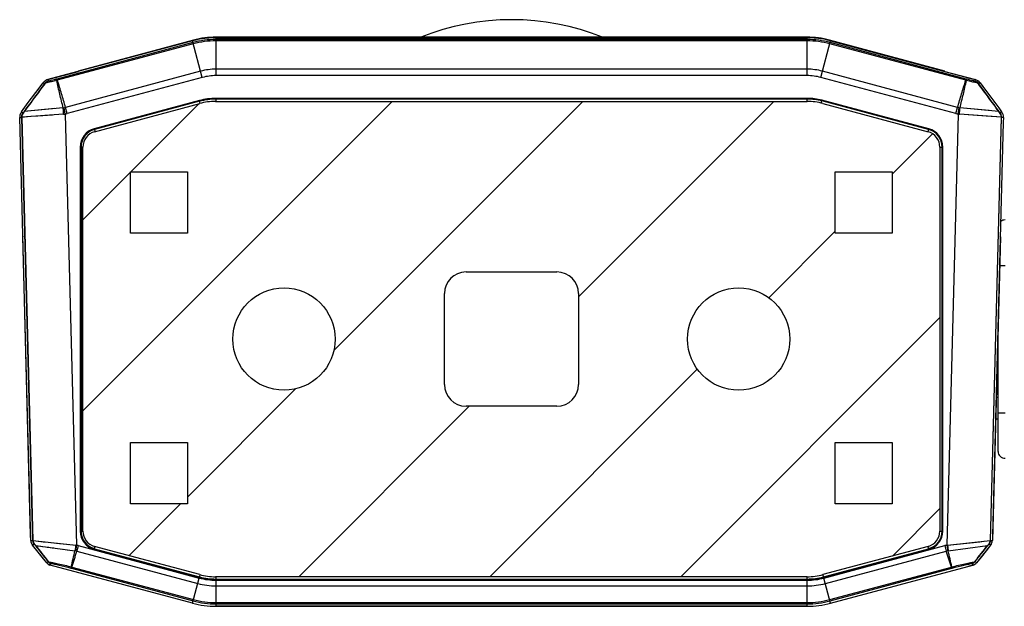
# Model space of a CAD drawing. Header units: millimetres. Extents: x 30 to 265, y 55 to 191.
# Tile 3 of 10: x 124 to 168, y 55 to 81. Entities that reach past the tile are written whole.
import ezdxf

# ---------------------------------------------------------------- set-up
doc = ezdxf.new("R2010")
doc.units = ezdxf.units.MM
doc.header["$LTSCALE"] = 16.335
doc.layers.add('00_COMPONENTS', color=7, linetype='CONTINUOUS')

msp = doc.modelspace()

# ---------------------------------------------------------------- linework, layer by layer
at = {"layer": '00_COMPONENTS', "color": 7}
for p, q in [((131.892, 79.959), (125.532, 78.255)), ((131.937, 79.992), (126.866, 78.633)), ((158.927, 80.122), (132.927, 80.122)), ((132.927, 80.096), (133.063, 80.096)), ((133.063, 80.096), (158.791, 80.096)), ((158.791, 80.096), (158.927, 80.096)), ((164.988, 78.633), (159.917, 79.992)), ((159.962, 79.959), (166.131, 78.306)), ((125.524, 78.254), (126.871, 78.615)), ((126.866, 78.633), (126.871, 78.614)), ((164.983, 78.614), (164.988, 78.633)), ((164.983, 78.615), (166.33, 78.254)), ((125.005, 77.694), (125.315, 78.109)), ((166.131, 78.306), (166.323, 78.254)), ((166.539, 78.108), (166.658, 77.949)), ((124.669, 77.244), (125.005, 77.694)), ((166.658, 77.949), (167.359, 77.009)), ((124.37, 76.843), (124.669, 77.244)), ((132.194, 77.334), (127.571, 76.096)), ((132.202, 77.302), (127.58, 76.063)), ((158.927, 77.431), (132.927, 77.431)), ((158.927, 77.397), (132.927, 77.397)), ((159.573, 77.318), (159.582, 77.354)), ((159.573, 77.318), (159.574, 77.321)), ((164.274, 76.062), (159.574, 77.321)), ((164.283, 76.094), (159.582, 77.354)), ((167.359, 77.009), (167.484, 76.842)), ((124.772, 58.219), (124.291, 76.594)), ((167.558, 76.385), (167.082, 58.214)), ((167.563, 76.593), (167.558, 76.385)), ((126.953, 75.29), (126.953, 58.404)), ((126.987, 75.29), (126.987, 58.404)), ((164.867, 58.404), (164.867, 75.289)), ((164.901, 58.404), (164.901, 75.289)), ((124.428, 71.373), (124.427, 71.347)), ((124.777, 57.993), (124.427, 71.347)), ((167.427, 71.347), (167.077, 57.993)), ((167.427, 71.347), (167.426, 71.373)), ((167.327, 61.91), (167.327, 67.528)), ((167.218, 63.347), (167.327, 63.347)), ((124.778, 57.994), (124.772, 58.219)), ((167.082, 58.214), (167.076, 57.994)), ((125.477, 57.012), (124.854, 57.783)), ((124.989, 57.618), (124.855, 57.784)), ((125.335, 57.19), (124.989, 57.618)), ((127.58, 57.631), (132.202, 56.392)), ((159.652, 56.392), (164.274, 57.631)), ((167, 57.783), (166.377, 57.012)), ((166.86, 57.612), (166.519, 57.19)), ((166.999, 57.784), (166.86, 57.612)), ((125.478, 57.013), (125.335, 57.19)), ((127.571, 57.598), (132.194, 56.36)), ((159.661, 56.36), (164.283, 57.598)), ((166.519, 57.19), (166.376, 57.013)), ((125.853, 56.853), (125.633, 56.912)), ((131.892, 55.233), (125.633, 56.91)), ((131.892, 55.235), (125.853, 56.853)), ((159.962, 55.233), (166.221, 56.91)), ((159.962, 55.235), (166.001, 56.853)), ((166.221, 56.912), (166.001, 56.853)), ((132.927, 56.297), (158.927, 56.297)), ((132.927, 56.263), (158.927, 56.263)), ((158.927, 55.098), (132.927, 55.098)), ((132.927, 55.097), (158.927, 55.097))]:
    msp.add_line(p, q, dxfattribs=at)
at = {"layer": '00_COMPONENTS', "color": 4}
for p, q in [((131.912, 79.884), (125.928, 78.281)), ((131.927, 79.828), (125.943, 78.225)), ((132.323, 78.352), (131.892, 79.959)), ((132.927, 78.431), (132.927, 80.096)), ((158.927, 80.018), (132.927, 80.018)), ((158.927, 79.96), (132.927, 79.96)), ((158.927, 78.431), (158.927, 80.096)), ((159.531, 78.352), (159.962, 79.959)), ((165.911, 78.224), (159.927, 79.828)), ((165.926, 78.281), (159.942, 79.884)), ((132.25, 78.625), (126.306, 77.032)), ((158.927, 78.714), (132.927, 78.714)), ((158.927, 78.431), (132.927, 78.431)), ((165.548, 77.032), (159.605, 78.625)), ((125.315, 78.109), (125.37, 78.068)), ((125.532, 78.255), (125.55, 78.187)), ((125.928, 78.281), (125.9, 78.273)), ((125.943, 78.225), (125.928, 78.281)), ((132.323, 78.352), (126.379, 76.759)), ((165.475, 76.759), (159.531, 78.352)), ((165.911, 78.224), (165.926, 78.281)), ((165.954, 78.273), (165.926, 78.281)), ((166.323, 78.254), (166.304, 78.187)), ((166.539, 78.108), (166.484, 78.067)), ((127.067, 63.697), (140.667, 77.297)), ((127.067, 72.097), (132.163, 77.193)), ((127.586, 75.966), (132.208, 77.205)), ((132.227, 77.21), (132.194, 77.334)), ((132.907, 77.297), (158.927, 77.297)), ((132.927, 77.297), (132.927, 77.431)), ((138.109, 66.338), (149.068, 77.297)), ((148.872, 68.701), (157.468, 77.297)), ((158.927, 77.297), (158.927, 77.431)), ((159.626, 77.205), (164.248, 75.966)), ((124.37, 76.843), (124.436, 76.794)), ((126.223, 76.732), (124.379, 76.6)), ((126.203, 77.015), (124.493, 76.855)), ((125.829, 76.981), (124.493, 76.855)), ((126.287, 76.739), (126.24, 77.019)), ((126.287, 76.739), (126.783, 57.785)), ((126.379, 76.759), (126.306, 77.032)), ((165.568, 76.739), (165.071, 57.785)), ((165.475, 76.759), (165.548, 77.032)), ((165.568, 76.739), (165.614, 77.018)), ((167.475, 76.6), (165.631, 76.732)), ((167.361, 76.855), (165.651, 77.015)), ((166.929, 76.895), (165.651, 77.015)), ((166.799, 76.648), (166.011, 76.704)), ((167.484, 76.842), (167.418, 76.793)), ((124.291, 76.594), (124.379, 76.596)), ((124.37, 76.596), (124.858, 57.996)), ((124.43, 76.604), (124.379, 76.6)), ((124.379, 76.6), (124.866, 57.996)), ((124.995, 76.644), (124.78, 76.629)), ((167.475, 76.6), (166.799, 76.648)), ((166.988, 57.996), (167.475, 76.6)), ((166.997, 57.996), (167.484, 76.595)), ((167.563, 76.593), (167.484, 76.595)), ((127.571, 76.096), (127.605, 75.971)), ((162.667, 74.095), (164.449, 75.877)), ((164.249, 75.966), (164.283, 76.094)), ((126.953, 75.29), (127.067, 75.29)), ((127.067, 58.404), (127.067, 75.29)), ((164.767, 75.29), (164.767, 58.404)), ((164.767, 75.289), (164.901, 75.289)), ((129.167, 71.497), (129.167, 74.197)), ((129.167, 74.197), (131.667, 74.197)), ((131.667, 74.197), (131.667, 71.497)), ((160.167, 71.497), (160.167, 74.197)), ((160.167, 74.197), (162.667, 74.197)), ((162.667, 74.197), (162.667, 71.497)), ((131.667, 71.497), (129.167, 71.497)), ((157.239, 68.667), (160.167, 71.595)), ((162.667, 71.497), (160.167, 71.497)), ((143.922, 69.797), (147.922, 69.797)), ((167.394, 70.085), (167.64, 70.085)), ((142.972, 64.847), (142.972, 68.847)), ((148.872, 68.847), (148.872, 64.847)), ((153.369, 56.397), (164.767, 67.795)), ((144.969, 56.397), (154.097, 65.525)), ((131.667, 59.896), (136.426, 64.655)), ((167.242, 64.295), (167.327, 64.295)), ((136.568, 56.397), (144.068, 63.897)), ((147.922, 63.897), (143.922, 63.897)), ((167.327, 63.609), (167.64, 63.609)), ((129.167, 59.597), (129.167, 62.297)), ((129.167, 62.297), (131.667, 62.297)), ((131.667, 62.297), (131.667, 59.597)), ((160.167, 59.597), (160.167, 62.297)), ((160.167, 62.297), (162.667, 62.297)), ((162.667, 62.297), (162.667, 59.597)), ((129.094, 57.323), (131.368, 59.597)), ((131.667, 59.597), (129.167, 59.597)), ((162.667, 59.597), (160.167, 59.597)), ((162.68, 57.307), (164.767, 59.394)), ((126.953, 58.404), (127.067, 58.404)), ((164.767, 58.404), (164.901, 58.404)), ((124.778, 57.994), (124.866, 57.996)), ((124.855, 57.784), (124.919, 57.835)), ((124.868, 57.984), (124.915, 57.979)), ((124.868, 57.984), (126.753, 57.789)), ((124.988, 57.765), (126.722, 57.541)), ((125.039, 57.759), (125.095, 57.752)), ((125.1, 57.96), (125.327, 57.937)), ((125.327, 57.937), (125.406, 57.929)), ((125.406, 57.929), (126.039, 57.863)), ((126.039, 57.863), (126.198, 57.847)), ((126.219, 57.606), (126.373, 57.586)), ((126.651, 57.8), (126.753, 57.789)), ((126.783, 57.785), (126.74, 57.539)), ((126.868, 57.767), (126.803, 57.525)), ((126.868, 57.767), (132.189, 56.341)), ((127.571, 57.598), (127.605, 57.723)), ((132.208, 56.489), (127.586, 57.728)), ((164.248, 57.728), (159.626, 56.489)), ((159.666, 56.341), (164.986, 57.767)), ((164.283, 57.598), (164.248, 57.728)), ((164.986, 57.767), (165.051, 57.525)), ((165.071, 57.785), (165.114, 57.539)), ((165.101, 57.789), (166.986, 57.984)), ((165.101, 57.789), (166.522, 57.936)), ((165.133, 57.541), (166.866, 57.765)), ((166.522, 57.936), (166.702, 57.955)), ((166.767, 57.753), (166.866, 57.765)), ((166.999, 57.784), (166.935, 57.835)), ((166.988, 57.996), (167.076, 57.994)), ((126.803, 57.525), (132.124, 56.1)), ((159.73, 56.1), (165.051, 57.525)), ((125.478, 57.013), (125.538, 57.061)), ((125.633, 56.912), (125.653, 56.987)), ((126.541, 56.776), (126.567, 56.769)), ((126.582, 56.825), (126.567, 56.769)), ((126.567, 56.769), (131.919, 55.335)), ((126.582, 56.825), (131.934, 55.391)), ((159.92, 55.391), (165.272, 56.825)), ((159.935, 55.335), (165.287, 56.769)), ((165.272, 56.825), (165.287, 56.769)), ((165.287, 56.769), (165.313, 56.776)), ((166.221, 56.912), (166.201, 56.987)), ((166.376, 57.013), (166.316, 57.061)), ((131.892, 55.235), (132.189, 56.341)), ((132.194, 56.36), (132.227, 56.484)), ((158.927, 56.397), (132.907, 56.397)), ((132.927, 56.263), (132.927, 56.397)), ((158.927, 56.263), (158.927, 56.397)), ((159.661, 56.36), (159.626, 56.489)), ((159.962, 55.235), (159.666, 56.341)), ((132.927, 55.098), (132.927, 56.244)), ((132.927, 56.244), (158.927, 56.244)), ((132.927, 55.994), (158.927, 55.994)), ((158.927, 55.098), (158.927, 56.244)), ((132.927, 55.26), (158.927, 55.26)), ((132.927, 55.203), (158.927, 55.203))]:
    msp.add_line(p, q, dxfattribs=at)
for points in [[(125.726, 76.696), (125.08, 76.65), (124.995, 76.644)], [(124.78, 76.629), (124.494, 76.608), (124.43, 76.604)], [(125.221, 57.735), (125.289, 57.726), (125.431, 57.708)], [(125.431, 57.708), (125.502, 57.699), (125.575, 57.69)], [(125.647, 57.68), (125.718, 57.671), (125.79, 57.662)], [(126.198, 57.847), (126.368, 57.829), (126.457, 57.82)]]:
    msp.add_lwpolyline(points, dxfattribs=at)
for centre in [(135.917, 66.847), (155.917, 66.847)]:
    msp.add_circle(centre, 2.25, dxfattribs=at)
at = {"layer": '00_COMPONENTS', "color": 7}
for centre, radius, start, end in [((145.928, 70.09), 10.8, 68.2615, 111.7385), ((132.927, 76.297), 3.825, 90, 105), ((132.928, 76.104), 3.992, 90.0123, 96.0544), ((158.927, 76.297), 3.825, 75, 90), ((158.926, 76.104), 3.992, 83.9408, 89.9877), ((158.923, 76.08), 4.016, 75.0025, 83.932), ((125.635, 77.869), 0.4, 132.759, 143.1506), ((125.57, 78.081), 0.18, 105, 117.0967), ((166.219, 77.869), 0.399, 36.7771, 74.9666), ((166.284, 78.081), 0.18, 61.0203, 75), ((132.927, 74.597), 2.834, 90, 105), ((132.927, 74.597), 2.8, 90, 105), ((158.927, 74.593), 2.838, 76.6458, 90), ((158.927, 74.593), 2.804, 76.6557, 90), ((124.691, 76.604), 0.4, 143.3478, 153.1047), ((167.164, 76.603), 0.399, 358.5298, 36.7181), ((127.787, 75.29), 0.834, 105, 180), ((127.787, 75.29), 0.8, 105, 180), ((164.067, 75.289), 0.8, 0, 74.9957), ((164.067, 75.289), 0.834, 0, 74.9957), ((167.627, 71.784), 0.3, 87.5, 127.8431), ((167.627, 61.91), 0.3, 180, 272.5), ((127.787, 58.404), 0.834, 180, 255), ((127.787, 58.404), 0.8, 180, 255), ((164.067, 58.404), 0.8, 285, 360), ((164.067, 58.404), 0.834, 285, 360), ((125.127, 58.003), 0.35, 181.5, 218.9196), ((125.127, 58.003), 0.349, 181.5346, 218.887), ((166.727, 58.003), 0.349, 321.114, 358.4664), ((166.727, 58.003), 0.35, 321.0804, 358.5), ((125.71, 57.2), 0.3, 218.9196, 255), ((125.711, 57.201), 0.299, 218.9543, 254.9652), ((166.143, 57.201), 0.299, 285.0348, 321.0457), ((166.144, 57.2), 0.3, 285, 321.0804), ((132.927, 59.097), 2.834, 255, 270), ((132.927, 59.097), 2.8, 255, 270), ((158.927, 59.097), 2.8, 270, 285), ((158.927, 59.097), 2.834, 270, 285), ((132.927, 59.097), 3.999, 255, 270), ((132.927, 59.097), 4, 255, 270), ((158.927, 59.097), 3.999, 270, 285), ((158.927, 59.097), 4, 270, 285)]:
    msp.add_arc(centre, radius, start, end, dxfattribs=at)
at = {"layer": '00_COMPONENTS', "color": 4}
for centre, radius, start, end in [((132.927, 76.097), 3.921, 90, 105), ((132.927, 76.097), 3.863, 90, 105), ((158.927, 76.097), 3.921, 74.9957, 90), ((158.927, 76.097), 3.863, 74.9957, 90), ((132.927, 76.097), 2.617, 90, 105), ((132.927, 76.097), 2.334, 90, 105), ((158.927, 76.097), 2.617, 74.9957, 90), ((158.927, 76.097), 2.334, 74.9957, 90), ((127.02, 74.062), 4.3, 104.5076, 104.8326), ((164.833, 74.062), 4.3, 75.1632, 75.4883), ((132.907, 74.597), 2.7, 90, 105), ((158.927, 74.597), 2.7, 75, 90), ((124.679, 76.604), 0.309, 142.0301, 179.4689), ((126.189, 77.369), 0.354, 272.334, 278.2597), ((126.153, 77.697), 0.967, 274.1513, 277.92), ((126.154, 77.606), 0.593, 278.2679, 284.8357), ((126.122, 77.719), 0.994, 279.5099, 284.9944), ((165.732, 77.719), 0.994, 255.0013, 260.4875), ((165.7, 77.606), 0.593, 255.1601, 261.7299), ((165.701, 77.696), 0.967, 262.0784, 265.8479), ((165.665, 77.369), 0.354, 261.7381, 267.6652), ((167.175, 76.603), 0.309, 358.5563, 37.9639), ((124.667, 76.604), 0.297, 179.4357, 181.4997), ((127.767, 75.29), 0.7, 105, 180), ((164.067, 75.29), 0.7, 0, 75), ((143.922, 68.847), 0.95, 90, 180), ((147.922, 68.847), 0.95, 0, 90), ((143.922, 64.847), 0.95, 180, 270), ((147.922, 64.847), 0.95, 270, 360), ((127.767, 58.404), 0.7, 180, 255), ((164.067, 58.404), 0.7, 285, 360), ((125.114, 58.002), 0.257, 181.5189, 191.7448), ((125.119, 58.003), 0.261, 191.7595, 220.1245), ((124.919, 57.997), 0.0525, 181.5201, 194.4397), ((126.659, 56.888), 0.906, 82.1167, 84.035), ((126.618, 56.832), 0.968, 75.0055, 80.1746), ((165.236, 56.832), 0.968, 99.8255, 104.9945), ((165.195, 56.888), 0.906, 95.9653, 97.8837), ((166.736, 58.003), 0.261, 319.8603, 348.2513), ((166.936, 57.997), 0.0523, 345.5059, 358.4711), ((166.741, 58.002), 0.256, 348.2372, 358.4938), ((126.683, 57.164), 0.379, 81.3313, 84.1573), ((126.648, 56.932), 0.613, 75.2903, 81.3358), ((165.206, 56.932), 0.613, 98.6642, 104.7097), ((165.171, 57.164), 0.379, 95.8433, 98.6688), ((125.707, 57.198), 0.218, 218.8693, 255.5671), ((127.648, 60.911), 4.223, 255.0745, 255.3821), ((164.207, 60.908), 4.22, 284.6178, 284.9256), ((132.927, 59.097), 2.853, 255, 270), ((132.907, 59.097), 2.7, 255, 270), ((158.927, 59.097), 2.7, 270, 285), ((158.927, 59.097), 2.853, 270, 285), ((132.927, 59.097), 3.103, 255, 270), ((158.927, 59.097), 3.103, 270, 285), ((132.927, 59.097), 3.894, 255, 270), ((132.927, 59.097), 3.837, 255, 270), ((158.927, 59.097), 3.837, 270, 285), ((158.927, 59.097), 3.894, 270, 285)]:
    msp.add_arc(centre, radius, start, end, dxfattribs=at)
at = {"layer": '00_COMPONENTS', "color": 7}
for centre, major_axis, start_param, end_param in [((132.93, 76.086), (-1.038, 3.873), -0.156095, 0), ((125.635, 77.869), (-0.103, 0.386), 0, 0.484294), ((124.691, 76.604), (0.4, 0.01), 2.64616, 3.141593)]:
    msp.add_ellipse(centre, major_axis=major_axis, ratio=0.999996, start_param=start_param, end_param=end_param, dxfattribs=at)
at = {"layer": '00_COMPONENTS', "color": 4}
for points, knots in [([(125.37, 78.068), (125.297, 77.967), (125.002, 77.562), (124.706, 77.157), (124.483, 76.853)], [0, 0, 0, 0, 0.248523, 1, 1, 1, 1]), ([(125.394, 78.071), (125.242, 77.871), (124.942, 77.465), (124.643, 77.059), (124.493, 76.855)], [0, 0, 0, 0, 0.499108, 1, 1, 1, 1]), ([(125.55, 78.187), (125.515, 78.179), (125.447, 78.149), (125.392, 78.098), (125.37, 78.068)], [0, 0, 0, 0, 0.489904, 1, 1, 1, 1]), ([(125.394, 78.071), (125.391, 78.072), (125.383, 78.073), (125.374, 78.071), (125.37, 78.068)], [0, 0, 0, 0, 0.321435, 1, 1, 1, 1]), ([(125.478, 78.119), (125.471, 78.118), (125.44, 78.11), (125.409, 78.092), (125.394, 78.071)], [0, 0, 0, 0, 0.218125, 1, 1, 1, 1]), ([(125.92, 78.219), (125.84, 78.199), (125.694, 78.165), (125.546, 78.133), (125.478, 78.119)], [0, 0, 0, 0, 0.541158, 1, 1, 1, 1]), ([(125.478, 78.119), (125.486, 78.135), (125.505, 78.164), (125.535, 78.182), (125.55, 78.187)], [0, 0, 0, 0, 0.525778, 1, 1, 1, 1]), ([(125.9, 78.273), (125.868, 78.265), (125.752, 78.234), (125.635, 78.205), (125.55, 78.187)], [0, 0, 0, 0, 0.274318, 1, 1, 1, 1]), ([(125.92, 78.219), (125.917, 78.226), (125.913, 78.239), (125.908, 78.256), (125.903, 78.267), (125.901, 78.272), (125.9, 78.273)], [0, 0, 0, 0, 0.399661, 0.705658, 0.907539, 1, 1, 1, 1]), ([(126.203, 77.015), (126.153, 77.215), (126.054, 77.615), (125.96, 78.017), (125.92, 78.219)], [0, 0, 0, 0, 0.500117, 1, 1, 1, 1]), ([(126.306, 77.032), (126.25, 77.232), (126.164, 77.532), (126.044, 77.93), (125.979, 78.127), (125.943, 78.225)], [0, 0, 0, 0, 0.49987, 0.749857, 1, 1, 1, 1]), ([(165.548, 77.032), (165.604, 77.232), (165.69, 77.531), (165.811, 77.929), (165.875, 78.127), (165.911, 78.224)], [0, 0, 0, 0, 0.499869, 0.749857, 1, 1, 1, 1]), ([(165.651, 77.015), (165.701, 77.215), (165.801, 77.615), (165.894, 78.016), (165.934, 78.218)], [0, 0, 0, 0, 0.500117, 1, 1, 1, 1]), ([(165.934, 78.218), (165.937, 78.226), (165.941, 78.239), (165.946, 78.256), (165.951, 78.266), (165.953, 78.272), (165.954, 78.273)], [0, 0, 0, 0, 0.39966, 0.705655, 0.907536, 1, 1, 1, 1]), ([(166.376, 78.119), (166.308, 78.132), (166.161, 78.164), (166.014, 78.199), (165.934, 78.218)], [0, 0, 0, 0, 0.458638, 1, 1, 1, 1]), ([(166.304, 78.187), (166.279, 78.192), (166.162, 78.218), (166.045, 78.248), (165.954, 78.273)], [0, 0, 0, 0, 0.214717, 1, 1, 1, 1]), ([(166.484, 78.067), (166.462, 78.097), (166.408, 78.149), (166.339, 78.178), (166.304, 78.187)], [0, 0, 0, 0, 0.510166, 1, 1, 1, 1]), ([(166.376, 78.119), (166.368, 78.135), (166.349, 78.163), (166.32, 78.182), (166.304, 78.187)], [0, 0, 0, 0, 0.525769, 1, 1, 1, 1]), ([(166.46, 78.071), (166.454, 78.079), (166.431, 78.102), (166.399, 78.114), (166.376, 78.119)], [0, 0, 0, 0, 0.295476, 1, 1, 1, 1]), ([(166.46, 78.071), (166.463, 78.071), (166.471, 78.072), (166.48, 78.071), (166.484, 78.067)], [0, 0, 0, 0, 0.321394, 1, 1, 1, 1]), ([(167.361, 76.855), (167.211, 77.058), (166.912, 77.464), (166.612, 77.87), (166.46, 78.071)], [0, 0, 0, 0, 0.500894, 1, 1, 1, 1]), ([(167.371, 76.853), (167.297, 76.954), (167.001, 77.359), (166.705, 77.764), (166.484, 78.067)], [0, 0, 0, 0, 0.251094, 1, 1, 1, 1]), ([(124.416, 76.737), (124.41, 76.728), (124.388, 76.685), (124.379, 76.637), (124.379, 76.6)], [0, 0, 0, 0, 0.23229, 1, 1, 1, 1]), ([(124.493, 76.855), (124.486, 76.845), (124.459, 76.807), (124.434, 76.767), (124.416, 76.737)], [0, 0, 0, 0, 0.262502, 1, 1, 1, 1]), ([(124.416, 76.737), (124.416, 76.742), (124.419, 76.762), (124.427, 76.781), (124.436, 76.794)], [0, 0, 0, 0, 0.258533, 1, 1, 1, 1]), ([(124.483, 76.853), (124.479, 76.847), (124.463, 76.827), (124.447, 76.807), (124.436, 76.794)], [0, 0, 0, 0, 0.292493, 1, 1, 1, 1]), ([(124.493, 76.855), (124.492, 76.855), (124.489, 76.855), (124.485, 76.855), (124.483, 76.853)], [0, 0, 0, 0, 0.311274, 1, 1, 1, 1]), ([(126.223, 76.732), (126.221, 76.758), (126.213, 76.853), (126.207, 76.947), (126.203, 77.015)], [0, 0, 0, 0, 0.276237, 1, 1, 1, 1]), ([(165.631, 76.732), (165.633, 76.758), (165.641, 76.852), (165.647, 76.947), (165.651, 77.015)], [0, 0, 0, 0, 0.276237, 1, 1, 1, 1]), ([(167.438, 76.737), (167.433, 76.746), (167.408, 76.786), (167.382, 76.825), (167.361, 76.855)], [0, 0, 0, 0, 0.229353, 1, 1, 1, 1]), ([(167.361, 76.855), (167.362, 76.855), (167.365, 76.855), (167.369, 76.854), (167.371, 76.853)], [0, 0, 0, 0, 0.311308, 1, 1, 1, 1]), ([(167.418, 76.793), (167.415, 76.797), (167.399, 76.817), (167.383, 76.837), (167.371, 76.853)], [0, 0, 0, 0, 0.206349, 1, 1, 1, 1]), ([(167.438, 76.737), (167.438, 76.742), (167.435, 76.762), (167.427, 76.781), (167.418, 76.793)], [0, 0, 0, 0, 0.258526, 1, 1, 1, 1]), ([(167.475, 76.6), (167.475, 76.612), (167.472, 76.66), (167.457, 76.707), (167.438, 76.737)], [0, 0, 0, 0, 0.265068, 1, 1, 1, 1]), ([(124.379, 76.598), (124.377, 76.6), (124.374, 76.603), (124.371, 76.605), (124.37, 76.606)], [0, 0, 0, 0, 0.65665, 1, 1, 1, 1]), ([(167.484, 76.595), (167.483, 76.596), (167.48, 76.598), (167.477, 76.599), (167.475, 76.6)], [0, 0, 0, 0, 0.358961, 1, 1, 1, 1]), ([(124.868, 57.984), (124.867, 57.981), (124.863, 57.97), (124.862, 57.959), (124.863, 57.95)], [0, 0, 0, 0, 0.264431, 1, 1, 1, 1]), ([(124.868, 57.984), (124.869, 57.978), (124.872, 57.955), (124.88, 57.934), (124.888, 57.919)], [0, 0, 0, 0, 0.273612, 1, 1, 1, 1]), ([(124.888, 57.919), (124.895, 57.908), (124.926, 57.855), (124.959, 57.803), (124.988, 57.765)], [0, 0, 0, 0, 0.215896, 1, 1, 1, 1]), ([(124.888, 57.919), (124.889, 57.911), (124.893, 57.882), (124.905, 57.853), (124.919, 57.835)], [0, 0, 0, 0, 0.257608, 1, 1, 1, 1]), ([(124.919, 57.835), (124.923, 57.831), (124.944, 57.809), (124.964, 57.786), (124.979, 57.767)], [0, 0, 0, 0, 0.189869, 1, 1, 1, 1]), ([(124.979, 57.767), (125.026, 57.708), (125.212, 57.473), (125.398, 57.237), (125.538, 57.061)], [0, 0, 0, 0, 0.250313, 1, 1, 1, 1]), ([(124.988, 57.765), (124.987, 57.765), (124.984, 57.765), (124.981, 57.766), (124.979, 57.767)], [0, 0, 0, 0, 0.309565, 1, 1, 1, 1]), ([(126.753, 57.789), (126.75, 57.766), (126.739, 57.684), (126.729, 57.601), (126.722, 57.541)], [0, 0, 0, 0, 0.276826, 1, 1, 1, 1]), ([(165.101, 57.789), (165.104, 57.766), (165.115, 57.684), (165.126, 57.601), (165.133, 57.541)], [0, 0, 0, 0, 0.276826, 1, 1, 1, 1]), ([(166.316, 57.061), (166.363, 57.12), (166.549, 57.355), (166.735, 57.59), (166.875, 57.767)], [0, 0, 0, 0, 0.249668, 1, 1, 1, 1]), ([(166.866, 57.765), (166.876, 57.779), (166.912, 57.828), (166.944, 57.881), (166.966, 57.919)], [0, 0, 0, 0, 0.274096, 1, 1, 1, 1]), ([(166.866, 57.765), (166.867, 57.765), (166.87, 57.765), (166.873, 57.766), (166.875, 57.767)], [0, 0, 0, 0, 0.309599, 1, 1, 1, 1]), ([(166.875, 57.767), (166.881, 57.775), (166.901, 57.798), (166.921, 57.82), (166.935, 57.835)], [0, 0, 0, 0, 0.323984, 1, 1, 1, 1]), ([(166.966, 57.919), (166.965, 57.911), (166.961, 57.882), (166.949, 57.853), (166.935, 57.835)], [0, 0, 0, 0, 0.25761, 1, 1, 1, 1]), ([(166.966, 57.919), (166.968, 57.924), (166.978, 57.944), (166.984, 57.967), (166.986, 57.984)], [0, 0, 0, 0, 0.224217, 1, 1, 1, 1]), ([(166.986, 57.984), (166.987, 57.981), (166.991, 57.97), (166.992, 57.959), (166.991, 57.95)], [0, 0, 0, 0, 0.264281, 1, 1, 1, 1]), ([(125.551, 57.059), (125.55, 57.059), (125.545, 57.059), (125.54, 57.059), (125.538, 57.061)], [0, 0, 0, 0, 0.316142, 1, 1, 1, 1]), ([(125.551, 57.059), (125.553, 57.058), (125.556, 57.055), (125.561, 57.053), (125.564, 57.052)], [0, 0, 0, 0, 0.352135, 1, 1, 1, 1]), ([(125.564, 57.052), (125.624, 57.043), (125.764, 57.016), (126.097, 56.944), (126.368, 56.879), (126.56, 56.83)], [0, 0, 0, 0, 0.178654, 0.418375, 1, 1, 1, 1]), ([(125.564, 57.052), (125.575, 57.037), (125.601, 57.009), (125.635, 56.992), (125.653, 56.987)], [0, 0, 0, 0, 0.507756, 1, 1, 1, 1]), ([(125.653, 56.987), (125.707, 56.978), (125.832, 56.953), (126.129, 56.885), (126.371, 56.823), (126.541, 56.776)], [0, 0, 0, 0, 0.179106, 0.419474, 1, 1, 1, 1]), ([(126.56, 56.83), (126.558, 56.823), (126.554, 56.81), (126.549, 56.794), (126.544, 56.783), (126.543, 56.778), (126.541, 56.776)], [0, 0, 0, 0, 0.399865, 0.705816, 0.907619, 1, 1, 1, 1]), ([(165.294, 56.83), (165.486, 56.879), (165.758, 56.944), (166.09, 57.016), (166.23, 57.043), (166.29, 57.052)], [0, 0, 0, 0, 0.581746, 0.821519, 1, 1, 1, 1]), ([(165.294, 56.83), (165.296, 56.823), (165.3, 56.81), (165.305, 56.794), (165.31, 56.783), (165.312, 56.778), (165.313, 56.776)], [0, 0, 0, 0, 0.399865, 0.705816, 0.907619, 1, 1, 1, 1]), ([(165.313, 56.776), (165.483, 56.823), (165.725, 56.885), (166.022, 56.953), (166.147, 56.978), (166.201, 56.987)], [0, 0, 0, 0, 0.580654, 0.821074, 1, 1, 1, 1]), ([(166.201, 56.987), (166.223, 56.992), (166.267, 57.011), (166.302, 57.043), (166.316, 57.061)], [0, 0, 0, 0, 0.497716, 1, 1, 1, 1]), ([(166.29, 57.052), (166.279, 57.037), (166.253, 57.009), (166.219, 56.992), (166.201, 56.987)], [0, 0, 0, 0, 0.507764, 1, 1, 1, 1]), ([(166.29, 57.052), (166.291, 57.053), (166.296, 57.054), (166.3, 57.056), (166.303, 57.059)], [0, 0, 0, 0, 0.184204, 1, 1, 1, 1]), ([(166.303, 57.059), (166.304, 57.059), (166.309, 57.059), (166.314, 57.059), (166.316, 57.061)], [0, 0, 0, 0, 0.31659, 1, 1, 1, 1])]:
    msp.add_open_spline(points, degree=3, knots=knots, dxfattribs=at)
at = {"layer": '00_COMPONENTS', "color": 7}
msp.add_open_spline([(159.548, 77.225), (159.551, 77.236), (159.559, 77.267), (159.568, 77.298), (159.573, 77.318)], degree=3, knots=[0, 0, 0, 0, 0.362285, 1, 1, 1, 1], dxfattribs=at)
at = {"layer": '00_COMPONENTS', "color": 4}
for points in [[(124.988, 57.765), (125.176, 57.53), (125.364, 57.294), (125.551, 57.059)], [(166.303, 57.059), (166.491, 57.294), (166.678, 57.53), (166.866, 57.765)], [(126.56, 56.83), (126.61, 57.068), (126.665, 57.305), (126.722, 57.541)], [(126.582, 56.825), (126.662, 57.056), (126.733, 57.291), (126.803, 57.525)], [(165.272, 56.825), (165.193, 57.056), (165.121, 57.291), (165.051, 57.525)], [(165.294, 56.83), (165.244, 57.068), (165.189, 57.305), (165.133, 57.541)]]:
    msp.add_open_spline(points, degree=3, dxfattribs=at)

doc.saveas('drawing.dxf')
